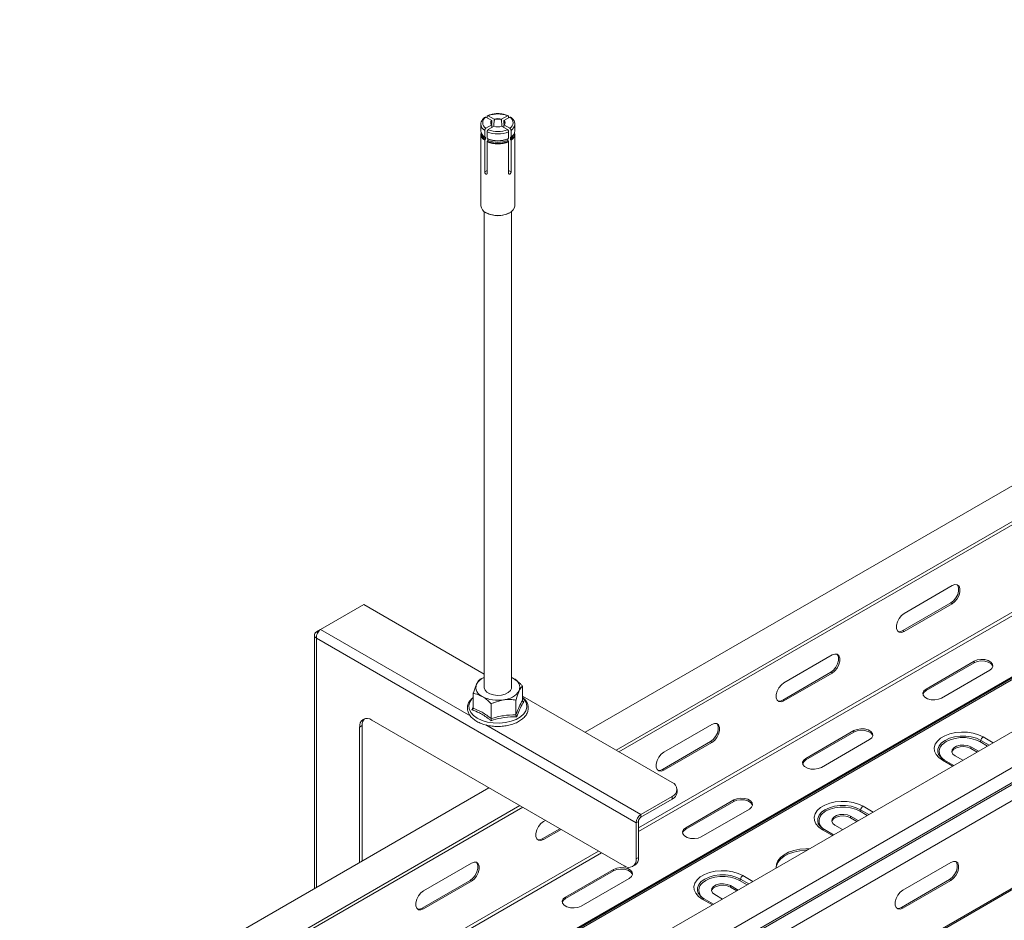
# Model space of a CAD drawing. Header units: millimetres. Extents: x 440 to 1541, y -883 to 631.
# Tile 2 of 5: x 563 to 853, y -512 to -247. Entities that reach past the tile are written whole.
import ezdxf

# ---------------------------------------------------------------- set-up
doc = ezdxf.new("R2010")
doc.units = ezdxf.units.MM

msp = doc.modelspace()

# ---------------------------------------------------------------- linework, layer by layer
at = {"color": 7, "linetype": 'Continuous', "lineweight": 15}
for p, q in [((1092.82, -246.64), (729.61, -456.32)), ((738.71, -461.57), (1097.37, -254.52)), ((700.78, -275.55), (700.78, -275.14)), ((702.84, -275.93), (701.13, -274.94)), ((706.75, -274.94), (705.04, -275.93)), ((707.1, -275.14), (707.1, -275.55)), ((698.94, -277.38), (698.94, -279.34)), ((702.14, -276.33), (700.42, -275.35)), ((702.14, -277.6), (700.42, -278.59)), ((702.84, -278.01), (701.13, -279)), ((706.75, -279), (705.04, -278.01)), ((707.46, -275.35), (705.74, -276.33)), ((707.46, -278.59), (705.74, -277.6)), ((708.94, -279.34), (708.94, -277.38)), ((698.94, -280.31), (698.94, -301.38)), ((700.07, -281.17), (700.07, -279.2)), ((700.78, -279.61), (700.78, -281.58)), ((707.1, -281.58), (707.1, -279.61)), ((707.81, -279.2), (707.81, -281.17)), ((708.94, -301.38), (708.94, -280.31)), ((1155.5, -282.83), (627.3, -587.76)), ((700.12, -281.22), (699.86, -281.01)), ((700.07, -291.45), (700.07, -282.14)), ((700.26, -281.33), (700.26, -281.74)), ((700.78, -282.54), (700.78, -291.86)), ((700.97, -282.15), (700.97, -281.74)), ((706.91, -281.74), (706.91, -282.15)), ((707.1, -291.86), (707.1, -282.54)), ((707.62, -281.33), (707.76, -281.22)), ((707.62, -281.74), (707.62, -281.33)), ((708.02, -281.01), (707.76, -281.22)), ((707.81, -282.14), (707.81, -291.45)), ((632.05, -595.5), (1160.25, -290.57)), ((579.28, -599.33), (1107.49, -294.4)), ((580.09, -599.16), (1108.3, -294.24)), ((580.81, -599.24), (1109.02, -294.31)), ((632.17, -599.91), (1160.38, -294.98)), ((632.42, -600.35), (1160.62, -295.42)), ((633.58, -604.39), (1161.79, -299.47)), ((699.94, -303.11), (699.94, -443.13)), ((707.94, -443.13), (707.94, -303.11)), ((745.31, -566.06), (1161.54, -325.77)), ((837.62, -413.16), (823.48, -421.33)), ((651.76, -426.07), (664.49, -418.73)), ((699.94, -439.19), (664.49, -418.73)), ((823.09, -426.41), (837.23, -418.25)), ((823.48, -426.64), (837.62, -418.47)), ((837.23, -418.25), (837.62, -418.47)), ((649.97, -427.71), (649.97, -502.3)), ((650.55, -426.77), (651.76, -426.07)), ((650.55, -426.77), (650.97, -427.01)), ((744.6, -482.93), (650.55, -428.64)), ((823.09, -426.41), (823.48, -426.64)), ((802.26, -433.57), (788.12, -441.74)), ((844.05, -435.41), (829.91, -443.58)), ((844.05, -435.86), (829.91, -444.03)), ((844.05, -435.86), (844.05, -435.41)), ((698.63, -440.72), (699.94, -440.16)), ((707.94, -440.18), (708.54, -440.48)), ((787.73, -446.82), (801.87, -438.66)), ((788.12, -447.05), (802.26, -438.88)), ((801.87, -438.66), (802.26, -438.88)), ((834.5, -446.23), (848.65, -438.07)), ((711.19, -446.96), (711.19, -442.67)), ((696.69, -446.08), (696.59, -446.17)), ((696.69, -449.21), (696.69, -444.91)), ((755.21, -471.1), (711.19, -445.69)), ((829.91, -444.03), (829.91, -443.58)), ((702, -452.27), (702, -447.97)), ((709.25, -451.15), (709.25, -446.85)), ((711.21, -447.06), (711.57, -447.31)), ((787.73, -446.82), (788.12, -447.05)), ((663.99, -454.36), (663.28, -454.77)), ((663.28, -494.61), (663.28, -454.77)), ((663.99, -494.2), (663.99, -454.36)), ((666.82, -452.73), (741.06, -495.59)), ((766.91, -453.99), (752.77, -462.15)), ((808.69, -455.82), (794.55, -463.99)), ((808.69, -456.27), (794.55, -464.44)), ((808.69, -456.27), (808.69, -455.82)), ((752.38, -467.23), (766.52, -459.07)), ((752.77, -467.46), (766.91, -459.29)), ((766.52, -459.07), (766.91, -459.29)), ((799.15, -466.64), (813.29, -458.48)), ((838.47, -463.25), (840.72, -464.55)), ((845.31, -461.9), (843.06, -460.6)), ((843.06, -461.05), (843.06, -460.6)), ((844.92, -462.12), (843.06, -461.05)), ((794.55, -464.44), (794.55, -463.99)), ((838.07, -466.08), (835.34, -464.5)), ((752.38, -467.23), (752.77, -467.46)), ((701.32, -472.65), (564.61, -551.57)), ((756.67, -473.95), (756.67, -473.14)), ((569.16, -559.45), (710.42, -477.9)), ((746.01, -480.49), (755.21, -475.18)), ((746.01, -481.3), (755.21, -475.99)), ((755.21, -475.99), (755.21, -475.18)), ((773.34, -476.23), (759.2, -484.4)), ((773.34, -476.68), (759.2, -484.85)), ((773.34, -476.68), (773.34, -476.23)), ((746.01, -481.3), (746.01, -480.49)), ((763.79, -487.05), (777.94, -478.89)), ((717.95, -482.25), (717.41, -482.56)), ((745.31, -482.53), (744.6, -482.93)), ((744.6, -493.55), (744.6, -482.93)), ((745.31, -493.14), (745.31, -482.53)), ((803.11, -483.66), (805.36, -484.96)), ((809.96, -482.31), (807.71, -481.01)), ((807.71, -481.46), (807.71, -481.01)), ((809.57, -482.53), (807.71, -481.46)), ((717.02, -487.64), (722.16, -484.68)), ((717.41, -487.87), (722.55, -484.9)), ((759.2, -484.85), (759.2, -484.4)), ((802.72, -486.49), (799.99, -484.91)), ((717.02, -487.64), (717.41, -487.87)), ((696.2, -494.81), (682.06, -502.97)), ((745.31, -493.14), (744.6, -493.55)), ((837.23, -494.58), (823.09, -502.75)), ((737.98, -496.64), (723.84, -504.81)), ((737.98, -497.09), (723.84, -505.26)), ((737.98, -497.09), (737.98, -496.64)), ((743.56, -495.84), (744.27, -495.43)), ((681.67, -508.05), (695.81, -499.89)), ((682.06, -508.28), (696.2, -500.11)), ((695.81, -499.89), (696.2, -500.11)), ((728.44, -507.46), (742.58, -499.3)), ((836.84, -499.66), (822.7, -507.83)), ((823.09, -508.05), (837.23, -499.89)), ((836.84, -499.66), (837.23, -499.89)), ((774.6, -502.72), (772.35, -501.42)), ((772.35, -501.87), (772.35, -501.42)), ((774.21, -502.95), (772.35, -501.87)), ((723.84, -505.26), (723.84, -504.81)), ((767.36, -506.9), (764.63, -505.32)), ((767.76, -504.07), (770.01, -505.37)), ((681.67, -508.05), (682.06, -508.28)), ((822.7, -507.83), (823.09, -508.05))]:
    msp.add_line(p, q, dxfattribs=at)
at = {"color": 8, "linetype": 'Continuous', "lineweight": 15}
for p, q in [((739.52, -462.04), (1091.47, -258.87)), ((745.31, -484.46), (1091.47, -284.62)), ((745.31, -485.52), (1091.93, -285.42)), ((700.78, -291.04), (700.07, -291.45)), ((707.81, -291.45), (707.1, -291.04)), ((745.31, -565.65), (1161.79, -325.22)), ((650.55, -428.64), (650.55, -501.96)), ((695.95, -451.58), (651.76, -426.07)), ((746.01, -480.49), (700.38, -454.14)), ((846.74, -457.66), (849.69, -459.37)), ((847.99, -460.36), (845.74, -459.06)), ((846, -458.69), (848.44, -460.09)), ((837.75, -466.27), (834.79, -464.56)), ((563.26, -563.8), (711.24, -478.37)), ((812.63, -480.77), (810.38, -479.47)), ((810.65, -479.1), (813.09, -480.5)), ((811.38, -478.07), (814.34, -479.78)), ((802.4, -486.68), (799.44, -484.97)), ((563.26, -589.55), (733.54, -491.25)), ((563.72, -590.35), (734.46, -491.78)), ((777.28, -501.18), (775.03, -499.88)), ((775.29, -499.51), (777.73, -500.91)), ((776.03, -498.48), (778.98, -500.19)), ((767.04, -507.09), (764.08, -505.38))]:
    msp.add_line(p, q, dxfattribs=at)
at = {"color": 7, "linetype": 'Continuous', "lineweight": 15, "flags": 128}
for points in [[(700.4, -303.42), (701.49, -303.9), (702.76, -304.19), (704.11, -304.27), (705.45, -304.13), (706.68, -303.8), (707.71, -303.28), (708.46, -302.62), (708.87, -301.87), (708.94, -301.38)], [(837.23, -418.25), (838.02, -417.63), (838.71, -416.77), (839.22, -415.77), (839.49, -414.75), (839.49, -413.83), (839.22, -413.12), (839.04, -412.91)], [(837.62, -418.47), (838.4, -417.86), (839.1, -417), (839.61, -416), (839.88, -414.97), (839.88, -414.05), (839.61, -413.34), (839.1, -412.93), (838.4, -412.87), (837.62, -413.16)], [(823.48, -421.33), (822.69, -421.94), (822, -422.8), (821.49, -423.8), (821.21, -424.83), (821.21, -425.75), (821.49, -426.46), (822, -426.87), (822.69, -426.93), (823.48, -426.64)], [(821.67, -426.66), (822.3, -426.71), (823.09, -426.41)], [(801.87, -438.66), (802.66, -438.04), (803.35, -437.18), (803.86, -436.18), (804.14, -435.16), (804.14, -434.24), (803.86, -433.53), (803.68, -433.32)], [(802.26, -438.88), (803.05, -438.27), (803.74, -437.41), (804.25, -436.41), (804.53, -435.38), (804.53, -434.46), (804.25, -433.75), (803.74, -433.34), (803.05, -433.28), (802.26, -433.57)], [(848.65, -438.07), (849.29, -437.53), (849.59, -436.9), (849.49, -436.25), (849.01, -435.66), (848.21, -435.2), (847.19, -434.93), (846.07, -434.87), (844.97, -435.04), (844.05, -435.41)], [(849.58, -436.96), (849.49, -436.7), (849.01, -436.11), (848.21, -435.65), (847.19, -435.38), (846.07, -435.32), (844.97, -435.49), (844.05, -435.86)], [(699.94, -443.13), (699.94, -443.22), (700.16, -443.9), (700.72, -444.5), (701.56, -444.99), (702.62, -445.31), (703.79, -445.44), (704.98, -445.36), (706.07, -445.09), (706.97, -444.64), (707.61, -444.06), (707.91, -443.39), (707.94, -443.13)], [(788.12, -441.74), (787.34, -442.35), (786.64, -443.21), (786.13, -444.21), (785.86, -445.24), (785.86, -446.16), (786.13, -446.87), (786.64, -447.28), (787.34, -447.34), (788.12, -447.05)], [(829.91, -443.58), (829.26, -444.11), (828.97, -444.74), (829.07, -445.39), (829.54, -445.98), (830.34, -446.44), (831.37, -446.72), (832.49, -446.77), (833.58, -446.6), (834.5, -446.23)], [(829.91, -444.03), (829.26, -444.56), (828.98, -445.13)], [(786.31, -447.07), (786.95, -447.12), (787.73, -446.82)], [(766.52, -459.07), (767.3, -458.45), (768, -457.59), (768.51, -456.59), (768.78, -455.57), (768.78, -454.65), (768.51, -453.94), (768.33, -453.73)], [(766.91, -459.29), (767.69, -458.68), (768.39, -457.82), (768.9, -456.82), (769.17, -455.79), (769.17, -454.87), (768.9, -454.16), (768.39, -453.75), (767.69, -453.69), (766.91, -453.99)], [(813.29, -458.48), (813.94, -457.94), (814.23, -457.31), (814.13, -456.66), (813.66, -456.07), (812.86, -455.61), (811.83, -455.34), (810.71, -455.28), (809.62, -455.45), (808.69, -455.82)], [(814.22, -457.37), (814.13, -457.11), (813.66, -456.52), (812.86, -456.06), (811.83, -455.79), (810.71, -455.73), (809.62, -455.9), (808.69, -456.27)], [(834.79, -464.56), (833.68, -463.77), (832.88, -462.86), (832.42, -461.87), (832.33, -460.86), (832.61, -459.85), (833.24, -458.9), (834.2, -458.04), (835.45, -457.32), (836.93, -456.77), (838.58, -456.4), (840.32, -456.24), (842.09, -456.3), (843.79, -456.56), (845.36, -457.02), (846.74, -457.66)], [(845.74, -459.06), (844.51, -458.49), (843.09, -458.1), (841.55, -457.89), (839.98, -457.89), (838.44, -458.1), (837.02, -458.49), (835.79, -459.06), (834.81, -459.77), (834.44, -460.15)], [(843.06, -460.6), (842.14, -460.23), (841.05, -460.06), (839.92, -460.12), (838.9, -460.39), (838.1, -460.85), (837.63, -461.44), (837.53, -462.09), (837.82, -462.72), (838.47, -463.25)], [(843.06, -461.05), (842.14, -460.68), (841.05, -460.51), (839.92, -460.56), (838.9, -460.84), (838.1, -461.3), (837.63, -461.89), (837.54, -462.15)], [(752.77, -462.15), (751.98, -462.76), (751.29, -463.62), (750.78, -464.62), (750.5, -465.65), (750.5, -466.57), (750.78, -467.28), (751.29, -467.69), (751.98, -467.75), (752.77, -467.46)], [(794.55, -463.99), (793.91, -464.52), (793.61, -465.15), (793.71, -465.8), (794.19, -466.39), (794.99, -466.85), (796.01, -467.13), (797.13, -467.18), (798.22, -467.01), (799.15, -466.64)], [(794.55, -464.44), (793.91, -464.97), (793.62, -465.54)], [(750.96, -467.49), (751.59, -467.53), (752.38, -467.23)], [(777.94, -478.89), (778.58, -478.35), (778.88, -477.72), (778.78, -477.07), (778.3, -476.48), (777.5, -476.02), (776.48, -475.75), (775.35, -475.69), (774.26, -475.86), (773.34, -476.23)], [(778.86, -477.78), (778.78, -477.52), (778.3, -476.93), (777.5, -476.47), (776.48, -476.2), (775.35, -476.14), (774.26, -476.31), (773.34, -476.68)], [(799.44, -484.97), (798.33, -484.18), (797.53, -483.27), (797.07, -482.28), (796.98, -481.27), (797.25, -480.26), (797.88, -479.31), (798.85, -478.45), (800.09, -477.73), (801.58, -477.18), (803.22, -476.81), (804.97, -476.65), (806.73, -476.71), (808.44, -476.97), (810.01, -477.43), (811.38, -478.07)], [(810.38, -479.47), (809.15, -478.9), (807.73, -478.51), (806.2, -478.3), (804.62, -478.3), (803.09, -478.51), (801.67, -478.9), (800.44, -479.47), (799.46, -480.18), (799.09, -480.56)], [(807.71, -481.01), (806.78, -480.64), (805.69, -480.47), (804.57, -480.53), (803.55, -480.8), (802.75, -481.26), (802.27, -481.85), (802.17, -482.5), (802.46, -483.13), (803.11, -483.66)], [(717.41, -482.56), (716.62, -483.17), (715.93, -484.03), (715.42, -485.04), (715.15, -486.06), (715.15, -486.98), (715.42, -487.69), (715.93, -488.1), (716.62, -488.16), (717.41, -487.87)], [(807.71, -481.46), (806.78, -481.09), (805.69, -480.92), (804.57, -480.97), (803.55, -481.25), (802.75, -481.71), (802.27, -482.3), (802.18, -482.56)], [(759.2, -484.4), (758.55, -484.93), (758.26, -485.56), (758.36, -486.21), (758.83, -486.8), (759.63, -487.26), (760.65, -487.54), (761.78, -487.59), (762.87, -487.42), (763.79, -487.05)], [(759.2, -484.85), (758.55, -485.38), (758.27, -485.95)], [(715.6, -487.9), (716.24, -487.94), (717.02, -487.64)], [(794.8, -491.06), (794.58, -491.06), (792.77, -491.2), (791.05, -491.54), (789.48, -492.07), (788.13, -492.77), (787.05, -493.62), (786.29, -494.58), (785.88, -495.6), (785.81, -496.03)], [(795.55, -490.63), (794.58, -490.61), (792.77, -490.75), (791.05, -491.09), (789.48, -491.62), (788.13, -492.33), (787.05, -493.17), (786.29, -494.13), (785.88, -495.15), (785.83, -496.2), (785.83, -496.24)], [(695.81, -499.89), (696.59, -499.27), (697.29, -498.41), (697.8, -497.41), (698.07, -496.39), (698.07, -495.47), (697.8, -494.76), (697.62, -494.55)], [(696.2, -500.11), (696.98, -499.5), (697.67, -498.64), (698.19, -497.64), (698.46, -496.61), (698.46, -495.69), (698.19, -494.98), (697.67, -494.57), (696.98, -494.51), (696.2, -494.81)], [(838.65, -494.33), (838.83, -494.53), (839.1, -495.24), (839.1, -496.16), (838.83, -497.19), (838.32, -498.19), (837.63, -499.05), (836.84, -499.66)], [(837.23, -499.89), (838.02, -499.27), (838.71, -498.41), (839.22, -497.41), (839.49, -496.39), (839.49, -495.47), (839.22, -494.76), (838.71, -494.35), (838.02, -494.29), (837.23, -494.58)], [(742.58, -499.3), (743.23, -498.76), (743.52, -498.13), (743.42, -497.48), (742.94, -496.89), (742.15, -496.43), (741.12, -496.16), (740, -496.1), (738.91, -496.27), (737.98, -496.64)], [(743.51, -498.19), (743.42, -497.93), (742.94, -497.34), (742.15, -496.88), (741.12, -496.61), (740, -496.55), (738.91, -496.72), (737.98, -497.09)], [(764.08, -505.38), (762.97, -504.59), (762.17, -503.68), (761.71, -502.69), (761.62, -501.68), (761.9, -500.67), (762.53, -499.72), (763.49, -498.86), (764.74, -498.14), (766.22, -497.59), (767.87, -497.22), (769.61, -497.06), (771.38, -497.12), (773.08, -497.38), (774.65, -497.84), (776.03, -498.48)], [(775.03, -499.88), (773.8, -499.31), (772.38, -498.92), (770.84, -498.71), (769.27, -498.71), (767.73, -498.92), (766.31, -499.31), (765.08, -499.88), (764.1, -500.59), (763.73, -500.97)], [(772.35, -501.42), (771.43, -501.05), (770.34, -500.88), (769.21, -500.94), (768.19, -501.21), (767.39, -501.67), (766.92, -502.26), (766.82, -502.91), (767.11, -503.54), (767.76, -504.07)], [(682.06, -502.97), (681.27, -503.58), (680.58, -504.44), (680.06, -505.45), (679.79, -506.47), (679.79, -507.39), (680.06, -508.1), (680.58, -508.51), (681.27, -508.57), (682.06, -508.28)], [(772.35, -501.87), (771.43, -501.5), (770.34, -501.33), (769.21, -501.38), (768.19, -501.66), (767.39, -502.12), (766.92, -502.71), (766.83, -502.97)], [(823.09, -502.75), (822.3, -503.36), (821.61, -504.22), (821.1, -505.22), (820.82, -506.24), (820.82, -507.17), (821.1, -507.87), (821.61, -508.28), (822.3, -508.35), (823.09, -508.05)], [(723.84, -504.81), (723.19, -505.34), (722.9, -505.97), (723, -506.62), (723.48, -507.21), (724.28, -507.67), (725.3, -507.95), (726.42, -508), (727.51, -507.83), (728.44, -507.46)], [(723.84, -505.26), (723.19, -505.79), (722.91, -506.36)], [(680.25, -508.31), (680.88, -508.35), (681.67, -508.05)], [(822.7, -507.83), (821.91, -508.12), (821.28, -508.08)]]:
    msp.add_lwpolyline(points, dxfattribs=at)
at = {"color": 8, "linetype": 'Continuous', "lineweight": 15, "flags": 128}
for points in [[(695.69, -447.41), (695.41, -448.43), (695.5, -449.46), (695.96, -450.45), (696.78, -451.37), (697.9, -452.17), (699.29, -452.82), (700.88, -453.29), (702.6, -453.56), (704.39, -453.61), (706.15, -453.45), (707.82, -453.08), (709.32, -452.52), (710.58, -451.79), (711.55, -450.92), (712.19, -449.96), (712.47, -448.94), (712.38, -447.91), (711.92, -446.92), (711.19, -446.08)], [(696.59, -446.17), (696.33, -446.45), (695.69, -447.41)], [(833.57, -462.73), (833.4, -462.19), (833.4, -461.23), (833.77, -460.3), (834.49, -459.43), (835.53, -458.69), (836.82, -458.09), (838.32, -457.67), (839.94, -457.46), (841.59, -457.46), (843.21, -457.67), (844.71, -458.09), (846, -458.69)], [(798.21, -483.14), (798.05, -482.6), (798.05, -481.64), (798.42, -480.71), (799.14, -479.84), (800.17, -479.1), (801.47, -478.5), (802.96, -478.08), (804.58, -477.87), (806.24, -477.87), (807.86, -478.08), (809.35, -478.5), (810.65, -479.1)], [(762.86, -503.55), (762.69, -503.01), (762.69, -502.05), (763.06, -501.12), (763.78, -500.25), (764.82, -499.51), (766.11, -498.91), (767.61, -498.49), (769.22, -498.28), (770.88, -498.28), (772.5, -498.49), (774, -498.91), (775.29, -499.51)]]:
    msp.add_lwpolyline(points, dxfattribs=at)
at = {"color": 7, "linetype": 'Continuous', "lineweight": 15}
for centre, radius, start, end in [((703.94, -281.5), 7.14, 66.8249, 113.1752), ((701.32, -276.97), 1.85, 119.0288, 240.971), ((702.65, -276.97), 0.817, 129.187, 230.8116), ((702.78, -277.11), 0.859, 131.8947, 171.0019), ((703.94, -279.2), 3.45, 71.4695, 108.531), ((703.94, -274.74), 3.45, 251.4702, 288.5302), ((703.94, -279.19), 3.3, 71.8994, 108.1009), ((705.1, -277.11), 0.859, 9.0052, 48.0976), ((705.23, -276.97), 0.817, 309.1857, 50.8131), ((706.56, -276.97), 1.85, 299.029, 60.9708), ((701.26, -279.17), 2.32, 184.1927, 239.2282), ((701.08, -280.27), 2.12, 167.7577, 241.4605), ((701.2, -280.15), 2.16, 174.3426, 240.2368), ((701.48, -279.79), 2.3, 193.6397, 238.1336), ((703.94, -272.36), 7.91, 246.4094, 293.5906), ((703.94, -272.44), 7.14, 246.8248, 293.1753), ((706.4, -279.79), 2.3, 301.8696, 346.3566), ((706.73, -280.17), 2.12, 298.9939, 6.4267), ((706.62, -279.17), 2.32, 300.7725, 355.8069), ((706.75, -280.25), 2.16, 299.3335, 11.4479), ((703.94, -274.33), 7.91, 246.4094, 293.5906), ((703.94, -275.3), 7.91, 246.4094, 293.5906), ((703.94, -274.49), 7.79, 246.4696, 293.5305), ((703.94, -275.29), 7.79, 246.4696, 293.5305), ((703.94, -274.87), 7.48, 246.6272, 293.3728), ((703.94, -275.28), 7.48, 246.6272, 293.3728), ((701.42, -301.15), 2.49, 185.3825, 245.938), ((703.94, -296.92), 7.4, 242.1106, 298.2308), ((701.57, -444.35), 4.48, 111.379, 150.7885), ((700.36, -443.11), 2.86, 160.5392, 249.2576), ((707.52, -443.15), 2.86, 340.5393, 69.2576), ((703.93, -436.92), 9.98, 242.643, 279.771), ((705.27, -440.83), 5.93, 273.4337, 326.561), ((665.44, -454.42), 2.18, 50.7967, 189.214), ((666.67, -454.15), 2.69, 137.2372, 184.546), ((847.67, -459.11), 1.72, 122.8996, 165.7854), ((845.4, -458.53), 0.626, 302.8999, 345.7853), ((754.43, -473.14), 2.18, 290.7834, 69.2164), ((754.17, -473.7), 2.51, 294.3745, 354.3055), ((747.67, -483.07), 3.07, 122.605, 177.395), ((810.04, -478.94), 0.626, 302.9003, 345.7846), ((812.32, -479.52), 1.72, 122.8995, 165.7855), ((746.84, -482.6), 1.54, 122.6051, 177.3944), ((742.44, -493.9), 2.18, 230.7968, 9.214), ((742.86, -493.41), 2.46, 305.0144, 6.2977), ((774.69, -499.35), 0.626, 302.9011, 345.7832), ((776.96, -499.93), 1.72, 122.8994, 165.7856)]:
    msp.add_arc(centre, radius, start, end, dxfattribs=at)
at = {"color": 8, "linetype": 'Continuous', "lineweight": 15}
for centre, radius, start, end in [((701.16, -277.27), 2.22, 181.6646, 240.5582), ((706.61, -277.2), 2.34, 300.8626, 354.5285), ((836.69, -461.96), 2.88, 141.1765, 241.7014), ((835.11, -464.99), 0.542, 64.979, 126.331), ((801.33, -482.37), 2.88, 141.1764, 241.7015), ((799.76, -485.4), 0.542, 64.9751, 126.3347), ((765.97, -502.78), 2.88, 141.1768, 241.7011), ((764.4, -505.82), 0.542, 64.9744, 126.3354)]:
    msp.add_arc(centre, radius, start, end, dxfattribs=at)
at = {"color": 7, "linetype": 'Continuous', "lineweight": 15}
for points, knots in [([(701.13, -274.94), (701.09, -274.92), (701.01, -274.88), (700.9, -274.89), (700.82, -274.95), (700.78, -275.04), (700.78, -275.11), (700.78, -275.14)], [0, 0, 0, 0, 0.216242, 0.432518, 0.648092, 0.862491, 1, 1, 1, 1]), ([(704.29, -274.3), (704.22, -274.29), (703.74, -274.24), (702.82, -274.33), (701.72, -274.55), (701.11, -274.81), (700.85, -274.93)], [0, 0, 0, 0, 0.0553552, 0.3971699, 0.7399271, 1, 1, 1, 1]), ([(707.03, -274.93), (706.85, -274.85), (706.33, -274.62), (705.4, -274.37), (704.64, -274.32), (704.29, -274.3)], [0, 0, 0, 0, 0.223899, 0.646476, 1, 1, 1, 1]), ([(707.1, -275.14), (707.1, -275.1), (707.09, -275.01), (707.03, -274.92), (706.94, -274.88), (706.84, -274.89), (706.78, -274.92), (706.75, -274.94)], [0, 0, 0, 0, 0.2132627, 0.4264979, 0.6401918, 0.8549184, 1, 1, 1, 1]), ([(700.19, -275.3), (700.05, -275.41), (699.63, -275.73), (699.18, -276.33), (698.93, -276.93), (698.96, -277.25), (698.97, -277.32)], [0, 0, 0, 0, 0.200604, 0.579757, 0.909528, 1, 1, 1, 1]), ([(700.16, -275.33), (700.18, -275.32), (700.24, -275.29), (700.33, -275.3), (700.4, -275.33), (700.42, -275.35)], [0, 0, 0, 0, 0.32721, 0.728732, 1, 1, 1, 1]), ([(702.11, -277.51), (702.13, -277.24), (702.17, -276.89), (702.2, -276.54), (702.21, -276.47)], [0, 0, 0, 0, 0.773086, 1, 1, 1, 1]), ([(702.14, -276.33), (702.14, -276.34), (702.16, -276.35), (702.18, -276.38), (702.2, -276.41), (702.21, -276.44), (702.21, -276.46), (702.21, -276.47)], [0, 0, 0, 0, 0.209209, 0.418589, 0.625164, 0.825765, 1, 1, 1, 1]), ([(702.21, -277.65), (702.21, -277.64), (702.21, -277.62), (702.2, -277.6), (702.18, -277.59), (702.16, -277.59), (702.14, -277.6), (702.14, -277.6)], [0, 0, 0, 0, 0.19308, 0.386043, 0.581051, 0.78157, 1, 1, 1, 1]), ([(702.21, -277.65), (702.2, -277.74), (702.18, -278), (702.16, -278.25), (702.14, -278.41)], [0, 0, 0, 0, 0.360198, 1, 1, 1, 1]), ([(702.92, -276.06), (702.91, -276.14), (702.84, -276.81), (702.77, -277.49), (702.72, -278.08)], [0, 0, 0, 0, 0.116799, 1, 1, 1, 1]), ([(702.92, -276.06), (702.92, -276.05), (702.92, -276.03), (702.91, -276), (702.89, -275.97), (702.87, -275.94), (702.85, -275.93), (702.84, -275.93)], [0, 0, 0, 0, 0.193099, 0.386115, 0.581172, 0.781634, 1, 1, 1, 1]), ([(705.04, -275.93), (705.03, -275.93), (705.01, -275.94), (704.99, -275.97), (704.97, -276), (704.96, -276.03), (704.96, -276.05), (704.96, -276.06)], [0, 0, 0, 0, 0.209221, 0.41859, 0.625199, 0.825774, 1, 1, 1, 1]), ([(705.16, -278.08), (705.11, -277.52), (705.04, -276.84), (704.98, -276.17), (704.96, -276.06)], [0, 0, 0, 0, 0.836645, 1, 1, 1, 1]), ([(705.67, -276.47), (705.67, -276.46), (705.67, -276.44), (705.68, -276.41), (705.7, -276.38), (705.72, -276.35), (705.74, -276.34), (705.74, -276.33)], [0, 0, 0, 0, 0.193086, 0.386057, 0.581189, 0.781562, 1, 1, 1, 1]), ([(705.67, -276.47), (705.68, -276.58), (705.72, -276.91), (705.75, -277.25), (705.77, -277.48)], [0, 0, 0, 0, 0.3257148, 1, 1, 1, 1]), ([(705.74, -277.6), (705.74, -277.6), (705.72, -277.59), (705.7, -277.59), (705.68, -277.6), (705.67, -277.62), (705.67, -277.64), (705.67, -277.65)], [0, 0, 0, 0, 0.209227, 0.418584, 0.625171, 0.825768, 1, 1, 1, 1]), ([(705.74, -278.41), (705.72, -278.25), (705.7, -277.99), (705.68, -277.74), (705.67, -277.65)], [0, 0, 0, 0, 0.655818, 1, 1, 1, 1]), ([(707.46, -275.35), (707.5, -275.33), (707.58, -275.29), (707.67, -275.29), (707.7, -275.32), (707.72, -275.33)], [0, 0, 0, 0, 0.403467, 0.807015, 1, 1, 1, 1]), ([(708.91, -277.43), (708.91, -277.23), (708.91, -276.76), (708.54, -276.07), (708.08, -275.59), (707.75, -275.35), (707.69, -275.3)], [0, 0, 0, 0, 0.24877, 0.576341, 0.911195, 1, 1, 1, 1]), ([(700.42, -278.59), (700.38, -278.62), (700.3, -278.67), (700.2, -278.8), (700.12, -278.96), (700.07, -279.09), (700.07, -279.17), (700.07, -279.2)], [0, 0, 0, 0, 0.2162556, 0.4325188, 0.6480987, 0.862491, 1, 1, 1, 1]), ([(700.78, -279.61), (700.78, -279.56), (700.79, -279.47), (700.85, -279.31), (700.94, -279.17), (701.04, -279.06), (701.1, -279.01), (701.13, -279)], [0, 0, 0, 0, 0.213264, 0.42651, 0.640191, 0.854936, 1, 1, 1, 1]), ([(706.75, -279), (706.79, -279.02), (706.87, -279.08), (706.98, -279.21), (707.06, -279.36), (707.1, -279.5), (707.1, -279.58), (707.1, -279.61)], [0, 0, 0, 0, 0.216241, 0.432517, 0.648094, 0.862491, 1, 1, 1, 1]), ([(707.81, -279.2), (707.81, -279.15), (707.8, -279.06), (707.74, -278.9), (707.65, -278.76), (707.55, -278.65), (707.48, -278.61), (707.46, -278.59)], [0, 0, 0, 0, 0.2132621, 0.4265035, 0.6401932, 0.8549235, 1, 1, 1, 1]), ([(700.07, -281.17), (700.07, -281.18), (700.07, -281.19), (700.08, -281.21), (700.1, -281.22), (700.12, -281.22), (700.12, -281.22)], [0, 0, 0, 0, 0.247399, 0.494964, 0.743151, 1, 1, 1, 1]), ([(700.12, -282.02), (700.12, -282.03), (700.1, -282.04), (700.08, -282.07), (700.07, -282.11), (700.07, -282.13), (700.07, -282.14)], [0, 0, 0, 0, 0.250125, 0.500291, 0.749591, 1, 1, 1, 1]), ([(700.12, -281.22), (700.13, -281.22), (700.15, -281.21), (700.18, -281.21), (700.22, -281.22), (700.25, -281.26), (700.26, -281.3), (700.26, -281.33), (700.26, -281.33)], [0, 0, 0, 0, 0.009921, 0.260631, 0.510924, 0.668354, 0.915441, 1, 1, 1, 1]), ([(700.26, -281.74), (700.26, -281.76), (700.26, -281.79), (700.24, -281.85), (700.21, -281.92), (700.17, -281.98), (700.14, -282.01), (700.12, -282.02)], [0, 0, 0, 0, 0.179443, 0.331941, 0.580423, 0.828892, 1, 1, 1, 1]), ([(700.83, -281.62), (700.82, -281.63), (700.81, -281.63), (700.79, -281.62), (700.78, -281.6), (700.78, -281.59), (700.78, -281.58)], [0, 0, 0, 0, 0.250125, 0.500291, 0.749591, 1, 1, 1, 1]), ([(700.78, -282.54), (700.78, -282.53), (700.78, -282.51), (700.79, -282.48), (700.81, -282.45), (700.82, -282.44), (700.83, -282.43)], [0, 0, 0, 0, 0.247584, 0.495115, 0.743268, 1, 1, 1, 1]), ([(700.83, -282.43), (700.83, -282.43), (700.85, -282.41), (700.89, -282.37), (700.93, -282.31), (700.96, -282.24), (700.97, -282.19), (700.97, -282.16), (700.97, -282.15)], [0, 0, 0, 0, 0.00994, 0.260627, 0.510989, 0.668425, 0.915438, 1, 1, 1, 1]), ([(700.97, -281.74), (700.97, -281.73), (700.97, -281.7), (700.96, -281.68), (700.96, -281.67)], [0, 0, 0, 0, 0.625187, 1, 1, 1, 1]), ([(706.91, -282.15), (706.91, -282.16), (706.91, -282.2), (706.93, -282.27), (706.96, -282.33), (707, -282.39), (707.03, -282.42), (707.05, -282.43)], [0, 0, 0, 0, 0.137938, 0.384674, 0.631914, 0.785925, 1, 1, 1, 1]), ([(707.1, -281.58), (707.1, -281.59), (707.1, -281.6), (707.09, -281.62), (707.07, -281.63), (707.06, -281.63), (707.05, -281.62)], [0, 0, 0, 0, 0.247416, 0.494974, 0.74303, 1, 1, 1, 1]), ([(707.05, -282.43), (707.06, -282.44), (707.07, -282.45), (707.09, -282.48), (707.1, -282.51), (707.1, -282.53), (707.1, -282.54)], [0, 0, 0, 0, 0.25013, 0.500318, 0.749611, 1, 1, 1, 1]), ([(707.62, -281.33), (707.62, -281.32), (707.62, -281.29), (707.64, -281.24), (707.67, -281.22), (707.71, -281.21), (707.74, -281.21), (707.76, -281.22)], [0, 0, 0, 0, 0.137934, 0.384744, 0.631976, 0.785932, 1, 1, 1, 1]), ([(707.76, -282.02), (707.75, -282.02), (707.73, -282.01), (707.7, -281.97), (707.66, -281.91), (707.63, -281.83), (707.62, -281.77), (707.62, -281.75), (707.62, -281.74)], [0, 0, 0, 0, 0.055867, 0.214577, 0.463606, 0.712663, 0.960685, 1, 1, 1, 1]), ([(707.76, -281.22), (707.76, -281.22), (707.78, -281.22), (707.8, -281.21), (707.81, -281.19), (707.81, -281.18), (707.81, -281.17)], [0, 0, 0, 0, 0.25013, 0.500318, 0.749611, 1, 1, 1, 1]), ([(707.81, -282.14), (707.81, -282.13), (707.81, -282.11), (707.8, -282.08), (707.78, -282.05), (707.76, -282.03), (707.76, -282.02)], [0, 0, 0, 0, 0.2476, 0.495125, 0.743148, 1, 1, 1, 1]), ([(700.78, -291.86), (700.77, -291.9), (700.76, -291.99), (700.7, -292.08), (700.6, -292.12), (700.48, -292.12), (700.36, -292.05), (700.25, -291.95), (700.16, -291.81), (700.09, -291.65), (700.07, -291.53), (700.07, -291.47), (700.07, -291.45)], [0, 0, 0, 0, 0.107013, 0.214003, 0.321328, 0.428883, 0.536067, 0.642875, 0.749873, 0.857331, 0.964821, 1, 1, 1, 1]), ([(707.81, -291.45), (707.81, -291.5), (707.8, -291.6), (707.75, -291.76), (707.66, -291.9), (707.56, -292.02), (707.44, -292.1), (707.32, -292.13), (707.21, -292.1), (707.14, -292.02), (707.11, -291.93), (707.1, -291.87), (707.1, -291.86)], [0, 0, 0, 0, 0.107012, 0.214, 0.321334, 0.428887, 0.536062, 0.642875, 0.749865, 0.857329, 0.964822, 1, 1, 1, 1]), ([(650.55, -426.77), (650.39, -426.91), (650.06, -427.19), (649.92, -427.71), (650.06, -428.23), (650.39, -428.5), (650.55, -428.64)], [0, 0, 0, 0, 0.250004, 0.500005, 0.750002, 1, 1, 1, 1]), ([(650.55, -428.64), (650.56, -428.41), (650.57, -427.93), (650.84, -427.18), (651.26, -426.5), (651.59, -426.22), (651.76, -426.07)], [0, 0, 0, 0, 0.2499984, 0.4999956, 0.749996, 1, 1, 1, 1]), ([(707.94, -440.19), (708.03, -440.23), (708.23, -440.3), (708.43, -440.42), (708.54, -440.48)], [0, 0, 0, 0, 0.453481, 1, 1, 1, 1]), ([(697.66, -442.16), (697.62, -442.26), (697.31, -442.94), (696.98, -443.92), (696.71, -444.83), (696.69, -444.91)], [0, 0, 0, 0, 0.127941, 0.927354, 1, 1, 1, 1]), ([(698.63, -440.72), (698.55, -440.8), (698.24, -441.09), (697.91, -441.71), (697.66, -442.16)], [0, 0, 0, 0, 0.2639012, 1, 1, 1, 1]), ([(708.54, -440.48), (709.24, -440.97), (710.15, -441.6), (710.99, -442.46), (711.19, -442.67)], [0, 0, 0, 0, 0.769008, 1, 1, 1, 1]), ([(711.19, -442.67), (711.11, -442.74), (710.8, -443.04), (710.46, -443.65), (710.22, -444.1)], [0, 0, 0, 0, 0.263898, 1, 1, 1, 1]), ([(699.34, -445.79), (698.64, -445.46), (697.73, -445.05), (696.89, -444.93), (696.69, -444.91)], [0, 0, 0, 0, 0.769007, 1, 1, 1, 1]), ([(702, -447.97), (701.63, -447.6), (700.87, -446.85), (699.97, -446.16), (699.45, -445.85), (699.34, -445.79)], [0, 0, 0, 0, 0.4347935, 0.8798478, 1, 1, 1, 1]), ([(710.22, -444.1), (710.18, -444.2), (709.87, -444.88), (709.54, -445.86), (709.27, -446.77), (709.25, -446.85)], [0, 0, 0, 0, 0.127944, 0.927354, 1, 1, 1, 1]), ([(695.33, -447.66), (695.25, -447.85), (695.04, -448.37), (694.94, -449.27), (695.13, -450.31), (695.63, -451.29), (696.41, -452.18), (697.45, -452.97), (698.73, -453.63), (700.2, -454.14), (701.8, -454.47), (703.48, -454.61), (705.17, -454.57), (706.81, -454.34), (708.36, -453.93), (709.76, -453.35), (710.96, -452.61), (711.91, -451.73), (712.57, -450.74), (712.91, -449.69), (712.9, -448.62), (712.57, -447.6), (712.05, -446.76), (711.55, -446.31), (711.35, -446.12)], [0, 0, 0, 0, 0.026052, 0.072102, 0.11735, 0.162492, 0.208579, 0.255881, 0.303876, 0.352006, 0.400051, 0.448015, 0.495955, 0.543933, 0.592007, 0.640253, 0.688729, 0.7374, 0.785791, 0.833095, 0.878907, 0.924044, 0.969465, 1, 1, 1, 1]), ([(696.22, -446.44), (696.04, -446.62), (695.66, -447), (695.44, -447.43), (695.33, -447.66)], [0, 0, 0, 0, 0.487004, 1, 1, 1, 1]), ([(705.62, -446.76), (704.67, -446.99), (703.42, -447.29), (702.26, -447.84), (702, -447.97)], [0, 0, 0, 0, 0.769007, 1, 1, 1, 1]), ([(709.25, -446.85), (708.74, -446.77), (707.71, -446.62), (706.47, -446.64), (705.77, -446.74), (705.62, -446.76)], [0, 0, 0, 0, 0.4347957, 0.8798469, 1, 1, 1, 1]), ([(709.25, -451.15), (709.57, -450.32), (710.21, -448.65), (710.86, -447.53), (711.19, -446.96)], [0, 0, 0, 0, 0.49217, 1, 1, 1, 1]), ([(711.57, -447.31), (711.48, -447.44), (711.06, -448.1), (710.36, -449.43), (709.78, -451.01), (709.52, -451.72)], [0, 0, 0, 0, 0.120965, 0.606826, 1, 1, 1, 1]), ([(711.57, -447.31), (711.57, -447.31), (711.51, -447.31), (711.41, -447.28), (711.29, -447.2), (711.21, -447.09), (711.2, -447.01), (711.19, -446.96)], [0, 0, 0, 0, 0.006852, 0.267583, 0.528632, 0.763836, 1, 1, 1, 1]), ([(696.69, -449.21), (696.68, -449.25), (696.67, -449.34), (696.59, -449.47), (696.47, -449.59), (696.37, -449.65), (696.31, -449.67), (696.31, -449.67)], [0, 0, 0, 0, 0.236162, 0.47138, 0.732432, 0.993166, 1, 1, 1, 1]), ([(701.9, -452.9), (701.68, -452.72), (700.57, -451.84), (698.69, -450.6), (697.05, -449.96), (696.31, -449.67)], [0, 0, 0, 0, 0.120964, 0.606826, 1, 1, 1, 1]), ([(696.69, -449.21), (697.56, -449.57), (699.33, -450.31), (701.1, -451.61), (702, -452.27)], [0, 0, 0, 0, 0.49217, 1, 1, 1, 1]), ([(709.52, -451.72), (709.22, -451.72), (707.69, -451.72), (705.11, -451.96), (702.89, -452.61), (701.9, -452.9)], [0, 0, 0, 0, 0.120964, 0.606828, 1, 1, 1, 1]), ([(702, -452.27), (703.19, -451.95), (705.6, -451.29), (708.02, -451.2), (709.25, -451.15)], [0, 0, 0, 0, 0.49217, 1, 1, 1, 1]), ([(709.52, -451.72), (709.52, -451.72), (709.48, -451.68), (709.41, -451.59), (709.32, -451.44), (709.26, -451.29), (709.25, -451.19), (709.25, -451.15)], [0, 0, 0, 0, 0.006855, 0.267587, 0.528635, 0.763835, 1, 1, 1, 1]), ([(701.9, -452.9), (701.9, -452.89), (701.91, -452.85), (701.94, -452.74), (701.97, -452.58), (701.99, -452.41), (702, -452.32), (702, -452.27)], [0, 0, 0, 0, 0.006834, 0.267569, 0.52862, 0.763837, 1, 1, 1, 1]), ([(833.55, -462.62), (833.56, -462.68), (833.57, -462.76), (833.62, -462.84), (833.64, -462.85)], [0, 0, 0, 0, 0.7604397, 1, 1, 1, 1]), ([(835.34, -464.5), (835.18, -464.4), (834.69, -464.1), (834.09, -463.56), (833.69, -463.05), (833.61, -462.8), (833.6, -462.74)], [0, 0, 0, 0, 0.18739, 0.545115, 0.90309, 1, 1, 1, 1]), ([(798.19, -483.03), (798.2, -483.09), (798.22, -483.17), (798.27, -483.25), (798.28, -483.26)], [0, 0, 0, 0, 0.760441, 1, 1, 1, 1]), ([(799.99, -484.91), (799.82, -484.81), (799.33, -484.51), (798.73, -483.97), (798.34, -483.46), (798.26, -483.21), (798.24, -483.15)], [0, 0, 0, 0, 0.18739, 0.545115, 0.90309, 1, 1, 1, 1]), ([(762.84, -503.44), (762.85, -503.5), (762.86, -503.58), (762.91, -503.66), (762.93, -503.67)], [0, 0, 0, 0, 0.760438, 1, 1, 1, 1]), ([(764.63, -505.32), (764.47, -505.22), (763.98, -504.92), (763.38, -504.38), (762.98, -503.87), (762.9, -503.62), (762.89, -503.56)], [0, 0, 0, 0, 0.18739, 0.545116, 0.90309, 1, 1, 1, 1])]:
    msp.add_open_spline(points, degree=3, knots=knots, dxfattribs=at)
at = {"color": 8, "linetype": 'Continuous', "lineweight": 15}
msp.add_open_spline([(696.31, -449.67), (696.4, -449.45), (696.52, -449.11), (696.65, -448.82), (696.69, -448.73)], degree=3, knots=[0, 0, 0, 0, 0.669687, 1, 1, 1, 1], dxfattribs=at)

doc.saveas('drawing.dxf')
